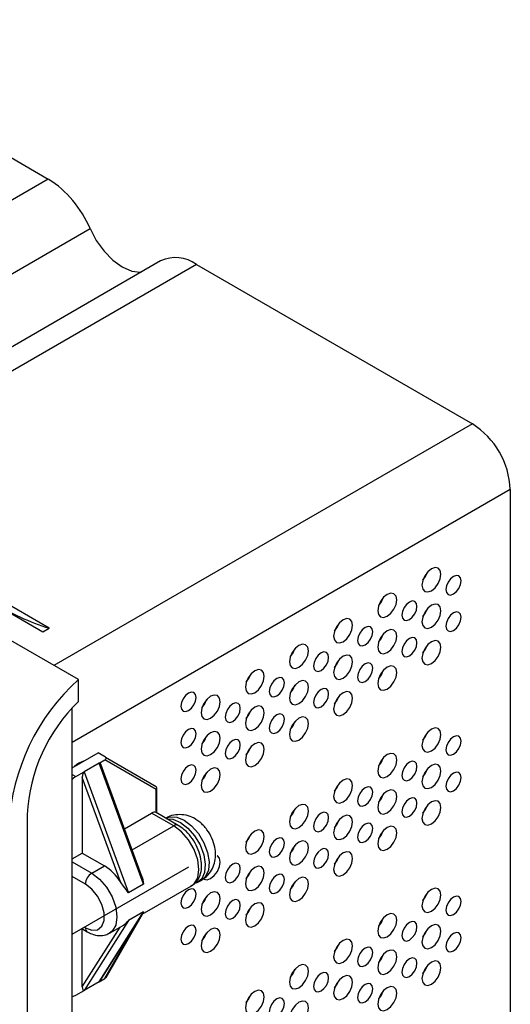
# Model space of a CAD drawing. Header units: millimetres. Extents: x -5 to 540, y -6 to 367.
# Tile 4 of 12: x 102 to 157, y 79 to 189. Entities that reach past the tile are written whole.
import ezdxf

# ---------------------------------------------------------------- set-up
doc = ezdxf.new("R2010")
doc.units = ezdxf.units.MM

msp = doc.modelspace()

# ---------------------------------------------------------------- linework, layer by layer
at = {"color": 7, "linetype": 'Continuous', "lineweight": 25}
for p, q in [((74.4493, 189.1821), (105.3979, 171.3159)), ((108.7793, 115.2068), (9.7844, 172.3553)), ((105.3979, 171.3159), (72.7296, 152.4568)), ((78.7522, 147.6854), (110.0716, 165.7657)), ((34.0735, 161.3834), (104.7842, 120.563)), ((105.4913, 120.9712), (34.7806, 161.7916)), ((117.9898, 162.1338), (86.1486, 143.7523)), ((121.9895, 161.7378), (89.3212, 142.8787)), ((121.9895, 161.7378), (152.9381, 143.8715)), ((152.9381, 143.8715), (106.0316, 116.793)), ((157.1808, 136.523), (108.0722, 108.1732)), ((157.1808, 136.523), (157.1808, 45.0704)), ((147.8711, 123.1171), (147.8569, 123.1253)), ((104.7842, 120.563), (105.4913, 120.9712)), ((108.7793, 112.7571), (108.7793, 115.2068)), ((132.6924, 113.9157), (132.6276, 113.9531)), ((133.021, 114.5424), (133.006, 114.551)), ((108.0722, 3.7489), (108.0722, 112.0225)), ((127.884, 111.4657), (127.96, 111.4218)), ((108.0722, 105.3154), (110.9713, 106.9891)), ((111.8199, 106.4992), (110.9713, 106.9891)), ((111.1128, 105.8461), (111.732, 106.2036)), ((117.4767, 102.8861), (111.732, 106.2036)), ((111.8199, 106.4992), (117.4767, 103.2325)), ((108.4965, 104.3357), (109.4157, 104.8664)), ((109.0821, 105.8984), (109.0192, 105.9347)), ((111.1128, 105.8461), (109.4157, 104.8664)), ((109.4157, 104.8664), (114.3836, 91.2931)), ((116.0807, 92.2728), (111.1128, 105.8461)), ((115.8498, 93.2578), (111.2834, 105.7341)), ((147.8711, 105.1532), (147.8569, 105.1614)), ((108.0722, 104.5807), (108.4965, 104.3357)), ((113.4769, 92.5498), (109.2036, 104.2253)), ((109.2036, 104.2253), (109.2036, 95.762)), ((117.4767, 100.3046), (117.4767, 102.8861)), ((117.5646, 100.2539), (117.5646, 103.0803)), ((103.027, 100.0814), (103.027, 9.3749)), ((113.9338, 98.4927), (116.9818, 100.2522)), ((119.4566, 98.8235), (116.9818, 100.2522)), ((119.9566, 98.873), (117.4807, 100.3023)), ((118.5882, 99.6747), (118.5781, 99.6688)), ((114.7972, 96.1337), (119.4566, 98.8235)), ((133.021, 96.5785), (133.006, 96.5872)), ((108.0722, 95.1089), (109.2036, 95.762)), ((109.2036, 95.762), (111.6785, 94.3333)), ((132.6924, 95.9518), (132.6276, 95.9892)), ((108.0722, 94.7823), (110.2642, 93.5169)), ((108.0722, 86.6759), (121.1637, 94.2335)), ((110.2642, 93.5169), (111.6785, 94.3333)), ((109.5571, 92.2921), (108.0722, 93.1493)), ((122.1636, 92.5014), (122.5878, 92.7463)), ((127.884, 93.5018), (127.96, 93.4579)), ((116.0807, 92.2728), (114.3836, 91.2931)), ((115.9249, 88.8999), (121.4565, 92.0932)), ((111.1128, 81.3499), (116.0807, 89.1874)), ((111.1931, 81.4349), (116.0114, 89.0364)), ((111.8663, 81.8298), (115.9598, 88.92)), ((116.0807, 89.1874), (114.3836, 88.2077)), ((109.1427, 87.2939), (109.7643, 86.935)), ((109.2036, 80.7663), (113.4555, 87.4743)), ((109.2036, 80.7663), (109.2036, 87.2587)), ((114.3836, 88.2077), (109.4157, 80.3702)), ((109.4356, 87.463), (109.5571, 87.3929)), ((111.732, 81.7073), (115.473, 88.1869)), ((112.2641, 86.7865), (113.7075, 87.6198)), ((147.8711, 87.1893), (147.8569, 87.1975)), ((142.4613, 83.5804), (142.53, 83.6201)), ((111.1128, 81.3499), (111.732, 81.7073)), ((111.1128, 81.3499), (109.4157, 80.3702)), ((137.5115, 80.723), (137.5803, 80.7627)), ((108.4965, 79.8395), (109.4157, 80.3702))]:
    msp.add_line(p, q, dxfattribs=at)
at = {"color": 7, "linetype": 'Continuous', "lineweight": 25, "flags": 128}
for points in [[(110.0716, 165.7657), (110.7726, 164.4381), (111.6453, 163.2334), (112.6385, 162.2223), (113.6937, 161.4643), (114.7489, 161.0039), (115.7421, 160.8683), (115.8023, 160.871)], [(149.4026, 127.011), (149.3219, 127.4332), (149.0919, 127.6978), (148.7478, 127.7646), (148.3419, 127.6236), (147.936, 127.296), (147.5919, 126.8319), (147.362, 126.3018), (147.2813, 125.7864), (147.362, 125.3643), (147.5919, 125.0997), (147.936, 125.0328), (148.3419, 125.1739), (148.7478, 125.5015), (149.0919, 125.9656), (149.3219, 126.4957), (149.4026, 127.011)], [(147.3847, 126.3736), (147.6777, 126.782), (147.885, 127.2403)], [(151.6653, 126.276), (151.6008, 126.6136), (151.4168, 126.8253), (151.1415, 126.8788), (150.8168, 126.766), (150.4921, 126.5039), (150.2168, 126.1326), (150.0329, 125.7085), (149.9683, 125.2963), (150.0329, 124.9586), (150.2168, 124.7469), (150.4921, 124.6934), (150.8168, 124.8063), (151.1415, 125.0683), (151.4168, 125.4396), (151.6008, 125.8637), (151.6653, 126.276)], [(144.4529, 124.1536), (144.3721, 124.5757), (144.1422, 124.8404), (143.7981, 124.9072), (143.3922, 124.7661), (142.9863, 124.4386), (142.6422, 123.9744), (142.4123, 123.4443), (142.3315, 122.929), (142.4123, 122.5069), (142.6422, 122.2423), (142.9863, 122.1754), (143.3922, 122.3165), (143.7981, 122.6441), (144.1422, 123.1082), (144.3721, 123.6383), (144.4529, 124.1536)], [(142.4349, 123.5162), (142.728, 123.9246), (142.9352, 124.3828)], [(146.7156, 123.4185), (146.651, 123.7562), (146.4671, 123.9679), (146.1918, 124.0214), (145.8671, 123.9085), (145.5424, 123.6465), (145.2671, 123.2752), (145.0831, 122.8511), (145.0185, 122.4388), (145.0831, 122.1011), (145.2671, 121.8894), (145.5424, 121.836), (145.8671, 121.9488), (146.1918, 122.2109), (146.4671, 122.5822), (146.651, 123.0063), (146.7156, 123.4185)], [(149.4026, 122.9283), (149.3219, 123.3505), (149.0919, 123.6151), (148.7478, 123.6819), (148.3419, 123.5409), (147.936, 123.2133), (147.5919, 122.7491), (147.362, 122.2191), (147.2813, 121.7037), (147.362, 121.2816), (147.5919, 121.017), (147.936, 120.9501), (148.3419, 121.0912), (148.7478, 121.4188), (149.0919, 121.8829), (149.3219, 122.413), (149.4026, 122.9283)], [(147.3847, 122.2909), (147.6777, 122.6993), (147.885, 123.1575)], [(151.6653, 122.1932), (151.6008, 122.5309), (151.4168, 122.7426), (151.1415, 122.7961), (150.8168, 122.6833), (150.4921, 122.4212), (150.2168, 122.0499), (150.0329, 121.6258), (149.9683, 121.2136), (150.0329, 120.8759), (150.2168, 120.6642), (150.4921, 120.6107), (150.8168, 120.7236), (151.1415, 120.9856), (151.4168, 121.3569), (151.6008, 121.781), (151.6653, 122.1932)], [(139.5031, 121.2962), (139.4224, 121.7183), (139.1924, 121.9829), (138.8483, 122.0498), (138.4424, 121.9087), (138.0366, 121.5811), (137.6924, 121.117), (137.4625, 120.5869), (137.3818, 120.0716), (137.4625, 119.6495), (137.6924, 119.3848), (138.0366, 119.318), (138.4424, 119.4591), (138.8483, 119.7866), (139.1924, 120.2508), (139.4224, 120.7809), (139.5031, 121.2962)], [(137.4852, 120.6588), (137.7782, 121.0672), (137.9855, 121.5254)], [(141.7658, 120.5611), (141.7013, 120.8988), (141.5173, 121.1105), (141.242, 121.164), (140.9173, 121.0511), (140.5926, 120.7891), (140.3173, 120.4177), (140.1334, 119.9937), (140.0688, 119.5814), (140.1334, 119.2437), (140.3173, 119.032), (140.5926, 118.9785), (140.9173, 119.0914), (141.242, 119.3534), (141.5173, 119.7248), (141.7013, 120.1488), (141.7658, 120.5611)], [(144.4529, 120.0709), (144.3721, 120.493), (144.1422, 120.7576), (143.7981, 120.8245), (143.3922, 120.6834), (142.9863, 120.3559), (142.6422, 119.8917), (142.4123, 119.3616), (142.3315, 118.8463), (142.4123, 118.4242), (142.6422, 118.1596), (142.9863, 118.0927), (143.3922, 118.2338), (143.7981, 118.5614), (144.1422, 119.0255), (144.3721, 119.5556), (144.4529, 120.0709)], [(142.4349, 119.4335), (142.728, 119.8419), (142.9352, 120.3001)], [(146.7156, 119.3358), (146.651, 119.6735), (146.4671, 119.8852), (146.1918, 119.9387), (145.8671, 119.8258), (145.5424, 119.5638), (145.2671, 119.1925), (145.0831, 118.7684), (145.0185, 118.3561), (145.0831, 118.0184), (145.2671, 117.8067), (145.5424, 117.7533), (145.8671, 117.8661), (146.1918, 118.1282), (146.4671, 118.4995), (146.651, 118.9236), (146.7156, 119.3358)], [(149.4026, 118.8456), (149.3219, 119.2677), (149.0919, 119.5324), (148.7478, 119.5992), (148.3419, 119.4581), (147.936, 119.1306), (147.5919, 118.6664), (147.362, 118.1364), (147.2813, 117.621), (147.362, 117.1989), (147.5919, 116.9343), (147.936, 116.8674), (148.3419, 117.0085), (148.7478, 117.3361), (149.0919, 117.8002), (149.3219, 118.3303), (149.4026, 118.8456)], [(134.5534, 118.4388), (134.4726, 118.8609), (134.2427, 119.1255), (133.8986, 119.1924), (133.4927, 119.0513), (133.0868, 118.7237), (132.7427, 118.2596), (132.5128, 117.7295), (132.432, 117.2142), (132.5128, 116.792), (132.7427, 116.5274), (133.0868, 116.4606), (133.4927, 116.6016), (133.8986, 116.9292), (134.2427, 117.3934), (134.4726, 117.9234), (134.5534, 118.4388)], [(132.5355, 117.8014), (132.8285, 118.2098), (133.0357, 118.668)], [(136.8161, 117.7037), (136.7515, 118.0414), (136.5676, 118.2531), (136.2923, 118.3065), (135.9676, 118.1937), (135.6429, 117.9316), (135.3676, 117.5603), (135.1836, 117.1362), (135.119, 116.724), (135.1836, 116.3863), (135.3676, 116.1746), (135.6429, 116.1211), (135.9676, 116.234), (136.2923, 116.496), (136.5676, 116.8673), (136.7515, 117.2914), (136.8161, 117.7037)], [(147.3847, 118.2082), (147.6777, 118.6166), (147.885, 119.0748)], [(139.5031, 117.2135), (139.4224, 117.6356), (139.1924, 117.9002), (138.8483, 117.9671), (138.4424, 117.826), (138.0366, 117.4984), (137.6924, 117.0343), (137.4625, 116.5042), (137.3818, 115.9889), (137.4625, 115.5668), (137.6924, 115.3021), (138.0366, 115.2353), (138.4424, 115.3764), (138.8483, 115.7039), (139.1924, 116.1681), (139.4224, 116.6982), (139.5031, 117.2135)], [(137.4852, 116.5761), (137.7782, 116.9845), (137.9855, 117.4427)], [(141.7658, 116.4784), (141.7013, 116.8161), (141.5173, 117.0278), (141.242, 117.0813), (140.9173, 116.9684), (140.5926, 116.7064), (140.3173, 116.335), (140.1334, 115.911), (140.0688, 115.4987), (140.1334, 115.161), (140.3173, 114.9493), (140.5926, 114.8958), (140.9173, 115.0087), (141.242, 115.2707), (141.5173, 115.6421), (141.7013, 116.0661), (141.7658, 116.4784)], [(129.6036, 115.5813), (129.5229, 116.0034), (129.293, 116.2681), (128.9488, 116.3349), (128.543, 116.1938), (128.1371, 115.8663), (127.793, 115.4021), (127.563, 114.872), (127.4823, 114.3567), (127.563, 113.9346), (127.793, 113.67), (128.1371, 113.6031), (128.543, 113.7442), (128.9488, 114.0718), (129.293, 114.5359), (129.5229, 115.066), (129.6036, 115.5813)], [(144.4529, 115.9882), (144.3721, 116.4103), (144.1422, 116.6749), (143.7981, 116.7418), (143.3922, 116.6007), (142.9863, 116.2732), (142.6422, 115.809), (142.4123, 115.2789), (142.3315, 114.7636), (142.4123, 114.3415), (142.6422, 114.0769), (142.9863, 114.01), (143.3922, 114.1511), (143.7981, 114.4786), (144.1422, 114.9428), (144.3721, 115.4729), (144.4529, 115.9882)], [(142.4349, 115.3508), (142.728, 115.7592), (142.9352, 116.2174)], [(127.5857, 114.9439), (127.8787, 115.3523), (128.086, 115.8105)], [(131.8664, 114.8462), (131.8018, 115.1839), (131.6178, 115.3956), (131.3425, 115.4491), (131.0178, 115.3362), (130.6931, 115.0742), (130.4178, 114.7029), (130.2339, 114.2788), (130.1693, 113.8665), (130.2339, 113.5289), (130.4178, 113.3172), (130.6931, 113.2637), (131.0178, 113.3765), (131.3425, 113.6386), (131.6178, 114.0099), (131.8018, 114.434), (131.8664, 114.8462)], [(134.5534, 114.3561), (134.4726, 114.7782), (134.2427, 115.0428), (133.8986, 115.1097), (133.4927, 114.9686), (133.0868, 114.641), (132.7427, 114.1769), (132.5128, 113.6468), (132.432, 113.1314), (132.5128, 112.7093), (132.7427, 112.4447), (133.0868, 112.3779), (133.4927, 112.5189), (133.8986, 112.8465), (134.2427, 113.3106), (134.4726, 113.8407), (134.5534, 114.3561)], [(121.9669, 113.2141), (121.9023, 113.5518), (121.7183, 113.7635), (121.443, 113.817), (121.1183, 113.7041), (120.7936, 113.442), (120.5183, 113.0707), (120.3344, 112.6467), (120.2698, 112.2344), (120.3344, 111.8967), (120.5183, 111.685), (120.7936, 111.6315), (121.1183, 111.7444), (121.443, 112.0064), (121.7183, 112.3778), (121.9023, 112.8018), (121.9669, 113.2141)], [(132.5355, 113.7187), (132.8285, 114.1271), (133.0357, 114.5853)], [(136.8161, 113.621), (136.7515, 113.9586), (136.5676, 114.1703), (136.2923, 114.2238), (135.9676, 114.111), (135.6429, 113.8489), (135.3676, 113.4776), (135.1836, 113.0535), (135.119, 112.6413), (135.1836, 112.3036), (135.3676, 112.0919), (135.6429, 112.0384), (135.9676, 112.1513), (136.2923, 112.4133), (136.5676, 112.7846), (136.7515, 113.2087), (136.8161, 113.621)], [(139.5031, 113.1308), (139.4224, 113.5529), (139.1924, 113.8175), (138.8483, 113.8844), (138.4424, 113.7433), (138.0366, 113.4157), (137.6924, 112.9516), (137.4625, 112.4215), (137.3818, 111.9062), (137.4625, 111.4841), (137.6924, 111.2194), (138.0366, 111.1526), (138.4424, 111.2937), (138.8483, 111.6212), (139.1924, 112.0854), (139.4224, 112.6155), (139.5031, 113.1308)], [(124.6539, 112.7239), (124.5731, 113.146), (124.3432, 113.4106), (123.9991, 113.4775), (123.5932, 113.3364), (123.1873, 113.0089), (122.8432, 112.5447), (122.6133, 112.0146), (122.5325, 111.4993), (122.6133, 111.0772), (122.8432, 110.8126), (123.1873, 110.7457), (123.5932, 110.8868), (123.9991, 111.2143), (124.3432, 111.6785), (124.5731, 112.2086), (124.6539, 112.7239)], [(122.636, 112.0865), (122.929, 112.4949), (123.1362, 112.9531)], [(126.9166, 111.9888), (126.852, 112.3265), (126.6681, 112.5382), (126.3928, 112.5917), (126.0681, 112.4788), (125.7434, 112.2168), (125.4681, 111.8454), (125.2841, 111.4214), (125.2196, 111.0091), (125.2841, 110.6714), (125.4681, 110.4597), (125.7434, 110.4062), (126.0681, 110.5191), (126.3928, 110.7812), (126.6681, 111.1525), (126.852, 111.5765), (126.9166, 111.9888)], [(137.4852, 112.4934), (137.7782, 112.9018), (137.9855, 113.36)], [(129.6036, 111.4986), (129.5229, 111.9207), (129.293, 112.1854), (128.9488, 112.2522), (128.543, 112.1111), (128.1371, 111.7836), (127.793, 111.3194), (127.563, 110.7893), (127.4823, 110.274), (127.563, 109.8519), (127.793, 109.5873), (128.1371, 109.5204), (128.543, 109.6615), (128.9488, 109.9891), (129.293, 110.4532), (129.5229, 110.9833), (129.6036, 111.4986)], [(127.5857, 110.8612), (127.8787, 111.2696), (128.086, 111.7278)], [(131.8664, 110.7635), (131.8018, 111.1012), (131.6178, 111.3129), (131.3425, 111.3664), (131.0178, 111.2535), (130.6931, 110.9915), (130.4178, 110.6202), (130.2339, 110.1961), (130.1693, 109.7838), (130.2339, 109.4462), (130.4178, 109.2345), (130.6931, 109.181), (131.0178, 109.2938), (131.3425, 109.5559), (131.6178, 109.9272), (131.8018, 110.3513), (131.8664, 110.7635)], [(134.5534, 110.2734), (134.4726, 110.6955), (134.2427, 110.9601), (133.8986, 111.0269), (133.4927, 110.8859), (133.0868, 110.5583), (132.7427, 110.0942), (132.5128, 109.5641), (132.432, 109.0487), (132.5128, 108.6266), (132.7427, 108.362), (133.0868, 108.2952), (133.4927, 108.4362), (133.8986, 108.7638), (134.2427, 109.2279), (134.4726, 109.758), (134.5534, 110.2734)], [(132.5355, 109.6359), (132.8285, 110.0444), (133.0357, 110.5026)], [(121.9669, 109.1314), (121.9023, 109.4691), (121.7183, 109.6808), (121.443, 109.7343), (121.1183, 109.6214), (120.7936, 109.3593), (120.5183, 108.988), (120.3344, 108.5639), (120.2698, 108.1517), (120.3344, 107.814), (120.5183, 107.6023), (120.7936, 107.5488), (121.1183, 107.6617), (121.443, 107.9237), (121.7183, 108.2951), (121.9023, 108.7191), (121.9669, 109.1314)], [(124.6539, 108.6412), (124.5731, 109.0633), (124.3432, 109.3279), (123.9991, 109.3948), (123.5932, 109.2537), (123.1873, 108.9262), (122.8432, 108.462), (122.6133, 107.9319), (122.5325, 107.4166), (122.6133, 106.9945), (122.8432, 106.7299), (123.1873, 106.663), (123.5932, 106.8041), (123.9991, 107.1316), (124.3432, 107.5958), (124.5731, 108.1259), (124.6539, 108.6412)], [(149.4026, 109.0472), (149.3219, 109.4693), (149.0919, 109.7339), (148.7478, 109.8007), (148.3419, 109.6597), (147.936, 109.3321), (147.5919, 108.868), (147.362, 108.3379), (147.2813, 107.8225), (147.362, 107.4004), (147.5919, 107.1358), (147.936, 107.0689), (148.3419, 107.21), (148.7478, 107.5376), (149.0919, 108.0017), (149.3219, 108.5318), (149.4026, 109.0472)], [(147.3847, 108.4097), (147.6777, 108.8181), (147.885, 109.2764)], [(122.636, 108.0038), (122.929, 108.4122), (123.1362, 108.8704)], [(126.9166, 107.9061), (126.852, 108.2438), (126.6681, 108.4555), (126.3928, 108.509), (126.0681, 108.3961), (125.7434, 108.1341), (125.4681, 107.7627), (125.2841, 107.3387), (125.2196, 106.9264), (125.2841, 106.5887), (125.4681, 106.377), (125.7434, 106.3235), (126.0681, 106.4364), (126.3928, 106.6985), (126.6681, 107.0698), (126.852, 107.4938), (126.9166, 107.9061)], [(129.6036, 107.4159), (129.5229, 107.838), (129.293, 108.1027), (128.9488, 108.1695), (128.543, 108.0284), (128.1371, 107.7009), (127.793, 107.2367), (127.563, 106.7066), (127.4823, 106.1913), (127.563, 105.7692), (127.793, 105.5046), (128.1371, 105.4377), (128.543, 105.5788), (128.9488, 105.9064), (129.293, 106.3705), (129.5229, 106.9006), (129.6036, 107.4159)], [(151.6653, 108.3121), (151.6008, 108.6497), (151.4168, 108.8614), (151.1415, 108.9149), (150.8168, 108.8021), (150.4921, 108.54), (150.2168, 108.1687), (150.0329, 107.7446), (149.9683, 107.3324), (150.0329, 106.9947), (150.2168, 106.783), (150.4921, 106.7295), (150.8168, 106.8424), (151.1415, 107.1044), (151.4168, 107.4757), (151.6008, 107.8998), (151.6653, 108.3121)], [(127.5857, 106.7785), (127.8787, 107.1869), (128.086, 107.6451)], [(144.4529, 106.1897), (144.3721, 106.6118), (144.1422, 106.8765), (143.7981, 106.9433), (143.3922, 106.8022), (142.9863, 106.4747), (142.6422, 106.0105), (142.4123, 105.4804), (142.3315, 104.9651), (142.4123, 104.543), (142.6422, 104.2784), (142.9863, 104.2115), (143.3922, 104.3526), (143.7981, 104.6802), (144.1422, 105.1443), (144.3721, 105.6744), (144.4529, 106.1897)], [(142.4349, 105.5523), (142.728, 105.9607), (142.9352, 106.4189)], [(146.7156, 105.4546), (146.651, 105.7923), (146.4671, 106.004), (146.1918, 106.0575), (145.8671, 105.9446), (145.5424, 105.6826), (145.2671, 105.3113), (145.0831, 104.8872), (145.0185, 104.4749), (145.0831, 104.1372), (145.2671, 103.9255), (145.5424, 103.8721), (145.8671, 103.9849), (146.1918, 104.247), (146.4671, 104.6183), (146.651, 105.0424), (146.7156, 105.4546)], [(121.9669, 105.0487), (121.9023, 105.3864), (121.7183, 105.5981), (121.443, 105.6515), (121.1183, 105.5387), (120.7936, 105.2766), (120.5183, 104.9053), (120.3344, 104.4812), (120.2698, 104.069), (120.3344, 103.7313), (120.5183, 103.5196), (120.7936, 103.4661), (121.1183, 103.579), (121.443, 103.841), (121.7183, 104.2123), (121.9023, 104.6364), (121.9669, 105.0487)], [(124.6539, 104.5585), (124.5731, 104.9806), (124.3432, 105.2452), (123.9991, 105.3121), (123.5932, 105.171), (123.1873, 104.8435), (122.8432, 104.3793), (122.6133, 103.8492), (122.5325, 103.3339), (122.6133, 102.9118), (122.8432, 102.6472), (123.1873, 102.5803), (123.5932, 102.7214), (123.9991, 103.0489), (124.3432, 103.5131), (124.5731, 104.0432), (124.6539, 104.5585)], [(149.4026, 104.9644), (149.3219, 105.3866), (149.0919, 105.6512), (148.7478, 105.718), (148.3419, 105.577), (147.936, 105.2494), (147.5919, 104.7852), (147.362, 104.2552), (147.2813, 103.7398), (147.362, 103.3177), (147.5919, 103.0531), (147.936, 102.9862), (148.3419, 103.1273), (148.7478, 103.4549), (149.0919, 103.919), (149.3219, 104.4491), (149.4026, 104.9644)], [(147.3847, 104.327), (147.6777, 104.7354), (147.885, 105.1937)], [(108.4965, 104.3357), (108.2206, 104.1451), (108.0722, 104.0156)], [(122.636, 103.9211), (122.929, 104.3295), (123.1362, 104.7877)], [(139.5031, 103.3323), (139.4224, 103.7544), (139.1924, 104.019), (138.8483, 104.0859), (138.4424, 103.9448), (138.0366, 103.6172), (137.6924, 103.1531), (137.4625, 102.623), (137.3818, 102.1077), (137.4625, 101.6856), (137.6924, 101.421), (138.0366, 101.3541), (138.4424, 101.4952), (138.8483, 101.8227), (139.1924, 102.2869), (139.4224, 102.817), (139.5031, 103.3323)], [(151.6653, 104.2293), (151.6008, 104.567), (151.4168, 104.7787), (151.1415, 104.8322), (150.8168, 104.7194), (150.4921, 104.4573), (150.2168, 104.086), (150.0329, 103.6619), (149.9683, 103.2497), (150.0329, 102.912), (150.2168, 102.7003), (150.4921, 102.6468), (150.8168, 102.7597), (151.1415, 103.0217), (151.4168, 103.393), (151.6008, 103.8171), (151.6653, 104.2293)], [(137.4852, 102.6949), (137.7782, 103.1033), (137.9855, 103.5615)], [(141.7658, 102.5972), (141.7013, 102.9349), (141.5173, 103.1466), (141.242, 103.2001), (140.9173, 103.0872), (140.5926, 102.8252), (140.3173, 102.4538), (140.1334, 102.0298), (140.0688, 101.6175), (140.1334, 101.2798), (140.3173, 101.0681), (140.5926, 101.0146), (140.9173, 101.1275), (141.242, 101.3895), (141.5173, 101.7609), (141.7013, 102.1849), (141.7658, 102.5972)], [(144.4529, 102.107), (144.3721, 102.5291), (144.1422, 102.7938), (143.7981, 102.8606), (143.3922, 102.7195), (142.9863, 102.392), (142.6422, 101.9278), (142.4123, 101.3977), (142.3315, 100.8824), (142.4123, 100.4603), (142.6422, 100.1957), (142.9863, 100.1288), (143.3922, 100.2699), (143.7981, 100.5975), (144.1422, 101.0616), (144.3721, 101.5917), (144.4529, 102.107)], [(142.4349, 101.4696), (142.728, 101.878), (142.9352, 102.3362)], [(146.7156, 101.3719), (146.651, 101.7096), (146.4671, 101.9213), (146.1918, 101.9748), (145.8671, 101.8619), (145.5424, 101.5999), (145.2671, 101.2286), (145.0831, 100.8045), (145.0185, 100.3922), (145.0831, 100.0545), (145.2671, 99.8428), (145.5424, 99.7894), (145.8671, 99.9022), (146.1918, 100.1643), (146.4671, 100.5356), (146.651, 100.9597), (146.7156, 101.3719)], [(149.4026, 100.8817), (149.3219, 101.3038), (149.0919, 101.5685), (148.7478, 101.6353), (148.3419, 101.4942), (147.936, 101.1667), (147.5919, 100.7025), (147.362, 100.1725), (147.2813, 99.6571), (147.362, 99.235), (147.5919, 98.9704), (147.936, 98.9035), (148.3419, 99.0446), (148.7478, 99.3722), (149.0919, 99.8363), (149.3219, 100.3664), (149.4026, 100.8817)], [(134.5534, 100.4749), (134.4726, 100.897), (134.2427, 101.1616), (133.8986, 101.2285), (133.4927, 101.0874), (133.0868, 100.7598), (132.7427, 100.2957), (132.5128, 99.7656), (132.432, 99.2503), (132.5128, 98.8281), (132.7427, 98.5635), (133.0868, 98.4967), (133.4927, 98.6377), (133.8986, 98.9653), (134.2427, 99.4295), (134.4726, 99.9595), (134.5534, 100.4749)], [(132.5355, 99.8375), (132.8285, 100.2459), (133.0357, 100.7041)], [(147.3847, 100.2443), (147.6777, 100.6527), (147.885, 101.1109)], [(118.5882, 99.6747), (119.0298, 99.8358), (119.7948, 99.8035), (120.6303, 99.4519), (121.462, 98.8122), (122.2161, 97.9414), (122.8255, 96.9168), (123.2361, 95.8295), (123.4114, 94.7759), (123.3358, 93.8499), (123.0161, 93.1336), (122.5878, 92.7463)], [(118.6902, 99.6041), (119.3705, 99.5586), (120.206, 99.2069), (121.0378, 98.5673), (121.7918, 97.6965), (122.4012, 96.6719), (122.8118, 95.5845), (122.9871, 94.531), (122.9115, 93.605), (122.5918, 92.8887), (122.0563, 92.4458), (121.9182, 92.3909)], [(136.8161, 99.7398), (136.7515, 100.0775), (136.5676, 100.2892), (136.2923, 100.3426), (135.9676, 100.2298), (135.6429, 99.9677), (135.3676, 99.5964), (135.1836, 99.1723), (135.119, 98.7601), (135.1836, 98.4224), (135.3676, 98.2107), (135.6429, 98.1572), (135.9676, 98.2701), (136.2923, 98.5321), (136.5676, 98.9034), (136.7515, 99.3275), (136.8161, 99.7398)], [(139.5031, 99.2496), (139.4224, 99.6717), (139.1924, 99.9363), (138.8483, 100.0032), (138.4424, 99.8621), (138.0366, 99.5345), (137.6924, 99.0704), (137.4625, 98.5403), (137.3818, 98.025), (137.4625, 97.6029), (137.6924, 97.3382), (138.0366, 97.2714), (138.4424, 97.4125), (138.8483, 97.74), (139.1924, 98.2042), (139.4224, 98.7343), (139.5031, 99.2496)], [(137.4852, 98.6122), (137.7782, 99.0206), (137.9855, 99.4788)], [(121.4565, 92.0932), (121.7449, 92.3166), (122.1466, 92.9952), (122.2851, 93.9245), (122.1466, 95.0138), (121.7449, 96.1562), (121.1191, 97.24), (120.3307, 98.1591), (119.4566, 98.8235)], [(129.6036, 97.6174), (129.5229, 98.0395), (129.293, 98.3042), (128.9488, 98.371), (128.543, 98.2299), (128.1371, 97.9024), (127.793, 97.4382), (127.563, 96.9082), (127.4823, 96.3928), (127.563, 95.9707), (127.793, 95.7061), (128.1371, 95.6392), (128.543, 95.7803), (128.9488, 96.1079), (129.293, 96.572), (129.5229, 97.1021), (129.6036, 97.6174)], [(141.7658, 98.5145), (141.7013, 98.8522), (141.5173, 99.0639), (141.242, 99.1174), (140.9173, 99.0045), (140.5926, 98.7425), (140.3173, 98.3711), (140.1334, 97.9471), (140.0688, 97.5348), (140.1334, 97.1971), (140.3173, 96.9854), (140.5926, 96.9319), (140.9173, 97.0448), (141.242, 97.3068), (141.5173, 97.6782), (141.7013, 98.1022), (141.7658, 98.5145)], [(144.4529, 98.0243), (144.3721, 98.4464), (144.1422, 98.711), (143.7981, 98.7779), (143.3922, 98.6368), (142.9863, 98.3093), (142.6422, 97.8451), (142.4123, 97.315), (142.3315, 96.7997), (142.4123, 96.3776), (142.6422, 96.113), (142.9863, 96.0461), (143.3922, 96.1872), (143.7981, 96.5148), (144.1422, 96.9789), (144.3721, 97.509), (144.4529, 98.0243)], [(142.4349, 97.3869), (142.728, 97.7953), (142.9352, 98.2535)], [(127.5857, 96.98), (127.8787, 97.3884), (128.086, 97.8466)], [(131.8664, 96.8823), (131.8018, 97.22), (131.6178, 97.4317), (131.3425, 97.4852), (131.0178, 97.3723), (130.6931, 97.1103), (130.4178, 96.739), (130.2339, 96.3149), (130.1693, 95.9026), (130.2339, 95.565), (130.4178, 95.3533), (130.6931, 95.2998), (131.0178, 95.4126), (131.3425, 95.6747), (131.6178, 96.046), (131.8018, 96.4701), (131.8664, 96.8823)], [(134.5534, 96.3922), (134.4726, 96.8143), (134.2427, 97.0789), (133.8986, 97.1458), (133.4927, 97.0047), (133.0868, 96.6771), (132.7427, 96.213), (132.5128, 95.6829), (132.432, 95.1676), (132.5128, 94.7454), (132.7427, 94.4808), (133.0868, 94.414), (133.4927, 94.555), (133.8986, 94.8826), (134.2427, 95.3467), (134.4726, 95.8768), (134.5534, 96.3922)], [(132.5355, 95.7548), (132.8285, 96.1632), (133.0357, 96.6214)], [(136.8161, 95.6571), (136.7515, 95.9947), (136.5676, 96.2064), (136.2923, 96.2599), (135.9676, 96.1471), (135.6429, 95.885), (135.3676, 95.5137), (135.1836, 95.0896), (135.119, 94.6774), (135.1836, 94.3397), (135.3676, 94.128), (135.6429, 94.0745), (135.9676, 94.1874), (136.2923, 94.4494), (136.5676, 94.8207), (136.7515, 95.2448), (136.8161, 95.6571)], [(124.6539, 94.76), (124.5731, 95.1821), (124.3432, 95.4467), (124.3431, 95.4468)], [(139.5031, 95.1669), (139.4224, 95.589), (139.1924, 95.8536), (138.8483, 95.9205), (138.4424, 95.7794), (138.0366, 95.4518), (137.6924, 94.9877), (137.4625, 94.4576), (137.3818, 93.9423), (137.4625, 93.5202), (137.6924, 93.2555), (138.0366, 93.1887), (138.4424, 93.3298), (138.8483, 93.6573), (139.1924, 94.1215), (139.4224, 94.6516), (139.5031, 95.1669)], [(137.4852, 94.5295), (137.7782, 94.9379), (137.9855, 95.3961)], [(122.8433, 92.8486), (123.1873, 92.7818), (123.5932, 92.9229), (123.9991, 93.2504), (124.3432, 93.7146), (124.5731, 94.2447), (124.6539, 94.76)], [(126.9166, 94.0249), (126.852, 94.3626), (126.6681, 94.5743), (126.3928, 94.6278), (126.0681, 94.5149), (125.7434, 94.2529), (125.4681, 93.8816), (125.2841, 93.4575), (125.2196, 93.0452), (125.2841, 92.7075), (125.4681, 92.4958), (125.7434, 92.4423), (126.0681, 92.5552), (126.3928, 92.8173), (126.6681, 93.1886), (126.852, 93.6127), (126.9166, 94.0249)], [(129.6036, 93.5347), (129.5229, 93.9568), (129.293, 94.2215), (128.9488, 94.2883), (128.543, 94.1472), (128.1371, 93.8197), (127.793, 93.3555), (127.563, 92.8254), (127.4823, 92.3101), (127.563, 91.888), (127.793, 91.6234), (128.1371, 91.5565), (128.543, 91.6976), (128.9488, 92.0252), (129.293, 92.4893), (129.5229, 93.0194), (129.6036, 93.5347)], [(110.2642, 93.5169), (111.1383, 92.8524), (111.9268, 91.9333), (112.5525, 90.8495), (112.9542, 89.7071), (113.0927, 88.6179), (112.9542, 87.6885), (112.5525, 87.0099), (112.2717, 86.7909)], [(127.5857, 92.8973), (127.8787, 93.3057), (128.086, 93.7639)], [(131.8664, 92.7996), (131.8018, 93.1373), (131.6178, 93.349), (131.3425, 93.4025), (131.0178, 93.2896), (130.6931, 93.0276), (130.4178, 92.6563), (130.2339, 92.2322), (130.1693, 91.8199), (130.2339, 91.4823), (130.4178, 91.2706), (130.6931, 91.2171), (131.0178, 91.3299), (131.3425, 91.592), (131.6178, 91.9633), (131.8018, 92.3874), (131.8664, 92.7996)], [(134.5534, 92.3095), (134.4726, 92.7316), (134.2427, 92.9962), (133.8986, 93.063), (133.4927, 92.922), (133.0868, 92.5944), (132.7427, 92.1303), (132.5128, 91.6002), (132.432, 91.0848), (132.5128, 90.6627), (132.7427, 90.3981), (133.0868, 90.3313), (133.4927, 90.4723), (133.8986, 90.7999), (134.2427, 91.264), (134.4726, 91.7941), (134.5534, 92.3095)], [(109.5571, 87.3929), (110.2827, 87.1218), (110.9207, 87.1788), (111.3943, 87.5571), (111.6462, 88.2111), (111.6462, 89.0619), (111.3943, 90.0068), (110.9207, 90.9319), (110.2827, 91.7255), (109.5571, 92.2921)], [(121.9669, 91.1675), (121.9023, 91.5052), (121.7183, 91.7169), (121.443, 91.7704), (121.1183, 91.6575), (120.7936, 91.3954), (120.5183, 91.0241), (120.3344, 90.6001), (120.2698, 90.1878), (120.3344, 89.8501), (120.5183, 89.6384), (120.7936, 89.5849), (121.1183, 89.6978), (121.443, 89.9598), (121.7183, 90.3312), (121.9023, 90.7552), (121.9669, 91.1675)], [(132.5355, 91.6721), (132.8285, 92.0805), (133.0357, 92.5387)], [(149.4026, 91.0833), (149.3219, 91.5054), (149.0919, 91.77), (148.7478, 91.8368), (148.3419, 91.6958), (147.936, 91.3682), (147.5919, 90.9041), (147.362, 90.374), (147.2813, 89.8586), (147.362, 89.4365), (147.5919, 89.1719), (147.936, 89.1051), (148.3419, 89.2461), (148.7478, 89.5737), (149.0919, 90.0378), (149.3219, 90.5679), (149.4026, 91.0833)], [(124.6539, 90.6773), (124.5731, 91.0994), (124.3432, 91.364), (123.9991, 91.4309), (123.5932, 91.2898), (123.1873, 90.9623), (122.8432, 90.4981), (122.6133, 89.968), (122.5325, 89.4527), (122.6133, 89.0306), (122.8432, 88.766), (123.1873, 88.6991), (123.5932, 88.8402), (123.9991, 89.1677), (124.3432, 89.6319), (124.5731, 90.162), (124.6539, 90.6773)], [(122.636, 90.0399), (122.929, 90.4483), (123.1362, 90.9065)], [(126.9166, 89.9422), (126.852, 90.2799), (126.6681, 90.4916), (126.3928, 90.5451), (126.0681, 90.4322), (125.7434, 90.1702), (125.4681, 89.7988), (125.2841, 89.3748), (125.2196, 88.9625), (125.2841, 88.6248), (125.4681, 88.4131), (125.7434, 88.3596), (126.0681, 88.4725), (126.3928, 88.7346), (126.6681, 89.1059), (126.852, 89.5299), (126.9166, 89.9422)], [(147.3847, 90.4458), (147.6777, 90.8542), (147.885, 91.3125)], [(151.6653, 90.3482), (151.6008, 90.6858), (151.4168, 90.8975), (151.1415, 90.951), (150.8168, 90.8382), (150.4921, 90.5761), (150.2168, 90.2048), (150.0329, 89.7807), (149.9683, 89.3685), (150.0329, 89.0308), (150.2168, 88.8191), (150.4921, 88.7656), (150.8168, 88.8785), (151.1415, 89.1405), (151.4168, 89.5118), (151.6008, 89.9359), (151.6653, 90.3482)], [(129.6036, 89.452), (129.5229, 89.8741), (129.293, 90.1388), (128.9488, 90.2056), (128.543, 90.0645), (128.1371, 89.737), (127.793, 89.2728), (127.563, 88.7427), (127.4823, 88.2274), (127.563, 87.8053), (127.793, 87.5407), (128.1371, 87.4738), (128.543, 87.6149), (128.9488, 87.9425), (129.293, 88.4066), (129.5229, 88.9367), (129.6036, 89.452)], [(127.5857, 88.8146), (127.8787, 89.223), (128.086, 89.6812)], [(144.4529, 88.2258), (144.3721, 88.6479), (144.1422, 88.9126), (143.7981, 88.9794), (143.3922, 88.8383), (142.9863, 88.5108), (142.6422, 88.0466), (142.4123, 87.5165), (142.3315, 87.0012), (142.4123, 86.5791), (142.6422, 86.3145), (142.9863, 86.2476), (143.3922, 86.3887), (143.7981, 86.7163), (144.1422, 87.1804), (144.3721, 87.7105), (144.4529, 88.2258)], [(142.4349, 87.5884), (142.728, 87.9968), (142.9352, 88.455)], [(121.9669, 87.0848), (121.9023, 87.4225), (121.7183, 87.6342), (121.443, 87.6877), (121.1183, 87.5748), (120.7936, 87.3127), (120.5183, 86.9414), (120.3344, 86.5173), (120.2698, 86.1051), (120.3344, 85.7674), (120.5183, 85.5557), (120.7936, 85.5022), (121.1183, 85.6151), (121.443, 85.8771), (121.7183, 86.2484), (121.9023, 86.6725), (121.9669, 87.0848)], [(124.6539, 86.5946), (124.5731, 87.0167), (124.3432, 87.2813), (123.9991, 87.3482), (123.5932, 87.2071), (123.1873, 86.8796), (122.8432, 86.4154), (122.6133, 85.8853), (122.5325, 85.37), (122.6133, 84.9479), (122.8432, 84.6833), (123.1873, 84.6164), (123.5932, 84.7575), (123.9991, 85.085), (124.3432, 85.5492), (124.5731, 86.0793), (124.6539, 86.5946)], [(146.7156, 87.4907), (146.651, 87.8284), (146.4671, 88.0401), (146.1918, 88.0936), (145.8671, 87.9807), (145.5424, 87.7187), (145.2671, 87.3474), (145.0831, 86.9233), (145.0185, 86.511), (145.0831, 86.1734), (145.2671, 85.9617), (145.5424, 85.9082), (145.8671, 86.021), (146.1918, 86.2831), (146.4671, 86.6544), (146.651, 87.0785), (146.7156, 87.4907)], [(149.4026, 87.0005), (149.3219, 87.4227), (149.0919, 87.6873), (148.7478, 87.7541), (148.3419, 87.6131), (147.936, 87.2855), (147.5919, 86.8214), (147.362, 86.2913), (147.2813, 85.7759), (147.362, 85.3538), (147.5919, 85.0892), (147.936, 85.0223), (148.3419, 85.1634), (148.7478, 85.491), (149.0919, 85.9551), (149.3219, 86.4852), (149.4026, 87.0005)], [(147.3847, 86.3631), (147.6777, 86.7715), (147.885, 87.2298)], [(122.636, 85.9572), (122.929, 86.3656), (123.1362, 86.8238)], [(139.5031, 85.3684), (139.4224, 85.7905), (139.1924, 86.0551), (138.8483, 86.122), (138.4424, 85.9809), (138.0366, 85.6533), (137.6924, 85.1892), (137.4625, 84.6591), (137.3818, 84.1438), (137.4625, 83.7217), (137.6924, 83.4571), (138.0366, 83.3902), (138.4424, 83.5313), (138.8483, 83.8588), (139.1924, 84.323), (139.4224, 84.8531), (139.5031, 85.3684)], [(151.6653, 86.2655), (151.6008, 86.6031), (151.4168, 86.8148), (151.1415, 86.8683), (150.8168, 86.7555), (150.4921, 86.4934), (150.2168, 86.1221), (150.0329, 85.698), (149.9683, 85.2858), (150.0329, 84.9481), (150.2168, 84.7364), (150.4921, 84.6829), (150.8168, 84.7958), (151.1415, 85.0578), (151.4168, 85.4291), (151.6008, 85.8532), (151.6653, 86.2655)], [(137.4852, 84.731), (137.7782, 85.1394), (137.9855, 85.5976)], [(141.7658, 84.6333), (141.7013, 84.971), (141.5173, 85.1827), (141.242, 85.2362), (140.9173, 85.1233), (140.5926, 84.8613), (140.3173, 84.4899), (140.1334, 84.0659), (140.0688, 83.6536), (140.1334, 83.3159), (140.3173, 83.1042), (140.5926, 83.0507), (140.9173, 83.1636), (141.242, 83.4256), (141.5173, 83.797), (141.7013, 84.221), (141.7658, 84.6333)], [(144.4529, 84.1431), (144.3721, 84.5652), (144.1422, 84.8299), (143.7981, 84.8967), (143.3922, 84.7556), (142.9863, 84.4281), (142.6422, 83.9639), (142.4123, 83.4338), (142.3315, 82.9185), (142.4123, 82.4964), (142.6422, 82.2318), (142.9863, 82.1649), (143.3922, 82.306), (143.7981, 82.6336), (144.1422, 83.0977), (144.3721, 83.6278), (144.4529, 84.1431)], [(142.4349, 83.5057), (142.728, 83.9141), (142.9352, 84.3723)], [(146.7156, 83.408), (146.651, 83.7457), (146.4671, 83.9574), (146.1918, 84.0109), (145.8671, 83.898), (145.5424, 83.636), (145.2671, 83.2647), (145.0831, 82.8406), (145.0185, 82.4283), (145.0831, 82.0906), (145.2671, 81.8789), (145.5424, 81.8255), (145.8671, 81.9383), (146.1918, 82.2004), (146.4671, 82.5717), (146.651, 82.9958), (146.7156, 83.408)], [(134.5534, 82.511), (134.4726, 82.9331), (134.2427, 83.1977), (133.8986, 83.2646), (133.4927, 83.1235), (133.0868, 82.7959), (132.7427, 82.3318), (132.5128, 81.8017), (132.432, 81.2864), (132.5128, 80.8643), (132.7427, 80.5996), (133.0868, 80.5328), (133.4927, 80.6739), (133.8986, 81.0014), (134.2427, 81.4656), (134.4726, 81.9956), (134.5534, 82.511)], [(149.4026, 82.9178), (149.3219, 83.34), (149.0919, 83.6046), (148.7478, 83.6714), (148.3419, 83.5304), (147.936, 83.2028), (147.5919, 82.7386), (147.362, 82.2086), (147.2813, 81.6932), (147.362, 81.2711), (147.5919, 81.0065), (147.936, 80.9396), (148.3419, 81.0807), (148.7478, 81.4083), (149.0919, 81.8724), (149.3219, 82.4025), (149.4026, 82.9178)], [(147.3847, 82.2804), (147.6777, 82.6888), (147.885, 83.147)], [(132.5355, 81.8736), (132.8285, 82.282), (133.0357, 82.7402)], [(136.8161, 81.7759), (136.7515, 82.1136), (136.5676, 82.3253), (136.2923, 82.3787), (135.9676, 82.2659), (135.6429, 82.0038), (135.3676, 81.6325), (135.1836, 81.2084), (135.119, 80.7962), (135.1836, 80.4585), (135.3676, 80.2468), (135.6429, 80.1933), (135.9676, 80.3062), (136.2923, 80.5682), (136.5676, 80.9395), (136.7515, 81.3636), (136.8161, 81.7759)], [(139.5031, 81.2857), (139.4224, 81.7078), (139.1924, 81.9724), (138.8483, 82.0393), (138.4424, 81.8982), (138.0366, 81.5706), (137.6924, 81.1065), (137.4625, 80.5764), (137.3818, 80.0611), (137.4625, 79.639), (137.6924, 79.3743), (138.0366, 79.3075), (138.4424, 79.4486), (138.8483, 79.7761), (139.1924, 80.2403), (139.4224, 80.7704), (139.5031, 81.2857)], [(137.4852, 80.6483), (137.7782, 81.0567), (137.9855, 81.5149)], [(141.7658, 80.5506), (141.7013, 80.8883), (141.5173, 81.1), (141.242, 81.1535), (140.9173, 81.0406), (140.5926, 80.7786), (140.3173, 80.4072), (140.1334, 79.9832), (140.0688, 79.5709), (140.1334, 79.2332), (140.3173, 79.0215), (140.5926, 78.968), (140.9173, 79.0809), (141.242, 79.3429), (141.5173, 79.7143), (141.7013, 80.1383), (141.7658, 80.5506)], [(144.4529, 80.0604), (144.3721, 80.4825), (144.1422, 80.7471), (143.7981, 80.814), (143.3922, 80.6729), (142.9863, 80.3454), (142.6422, 79.8812), (142.4123, 79.3511), (142.3315, 78.8358), (142.4123, 78.4137), (142.6422, 78.1491), (142.9863, 78.0822), (143.3922, 78.2233), (143.7981, 78.5509), (144.1422, 79.015), (144.3721, 79.5451), (144.4529, 80.0604)], [(108.0722, 79.6698), (108.2206, 79.7116), (108.4965, 79.8395)], [(129.6036, 79.6535), (129.5229, 80.0756), (129.293, 80.3403), (128.9488, 80.4071), (128.543, 80.266), (128.1371, 79.9385), (127.793, 79.4743), (127.563, 78.9443), (127.4823, 78.4289), (127.563, 78.0068), (127.793, 77.7422), (128.1371, 77.6753), (128.543, 77.8164), (128.9488, 78.144), (129.293, 78.6081), (129.5229, 79.1382), (129.6036, 79.6535)], [(127.5857, 79.0161), (127.8787, 79.4245), (128.086, 79.8827)], [(131.8664, 78.9184), (131.8018, 79.2561), (131.6178, 79.4678), (131.3425, 79.5213), (131.0178, 79.4084), (130.6931, 79.1464), (130.4178, 78.7751), (130.2339, 78.351), (130.1693, 77.9388), (130.2339, 77.6011), (130.4178, 77.3894), (130.6931, 77.3359), (131.0178, 77.4487), (131.3425, 77.7108), (131.6178, 78.0821), (131.8018, 78.5062), (131.8664, 78.9184)], [(142.4349, 79.423), (142.728, 79.8314), (142.9352, 80.2896)], [(134.5534, 78.4283), (134.4726, 78.8504), (134.2427, 79.115), (133.8986, 79.1819), (133.4927, 79.0408), (133.0868, 78.7132), (132.7427, 78.2491), (132.5128, 77.719), (132.432, 77.2037), (132.5128, 76.7815), (132.7427, 76.5169), (133.0868, 76.4501), (133.4927, 76.5911), (133.8986, 76.9187), (134.2427, 77.3829), (134.4726, 77.9129), (134.5534, 78.4283)]]:
    msp.add_lwpolyline(points, dxfattribs=at)
at = {"color": 7, "linetype": 'Continuous', "lineweight": 25}
for centre, radius, start, end in [((98.8944, 161.0965), 12.1133, 22.6722, 57.527524), ((119.6631, 158.6383), 3.8754, 53.109335, 115.580206), ((147.9695, 136.1039), 9.2208, 2.605478, 57.394522), ((115.1643, 151.0236), 31.5707, 239.637669, 252.158025), ((124.4791, 97.7088), 23.5087, 131.899529, 177.066472), ((121.9882, 99.1197), 18.9856, 134.085608, 177.096603), ((110.0381, 103.7064), 2.4468, 106.216261, 133.778362), ((117.2756, 99.8399), 0.5063, 66.594795, 125.475008), ((119.7496, 98.4146), 0.503, 65.705709, 125.61646), ((108.7491, 89.5809), 5.5827, 32.127485, 58.350502), ((111.0924, 92.2223), 1.5368, 122.605478, 177.394522), ((110.0578, 87.3436), 0.5031, 174.380299, 234.294186)]:
    msp.add_arc(centre, radius, start, end, dxfattribs=at)
for centre, major_axis, ratio, start_param, end_param in [((111.5199, 106.326), (0.3639, 0.0975), 0.51758952, 5.19008559, 6.76088192), ((109.4157, 104.3478), (0.0572, 0.5324), 0.38365611, 0.27308218, 1.84387851), ((111.1128, 105.3275), (0.0572, 0.5324), 0.38365611, 5.62171994, 6.55626749), ((117.2646, 103.0086), (0.2772, 0.16), 0.71740007, 5.10514552, 6.67594185), ((111.5199, 81.8298), (0.3639, 0.0975), 0.51758952, 5.19008559, 5.80560361), ((109.4157, 80.8888), (0.0572, 0.5324), 0.38365611, 1.84387851, 3.41467484)]:
    msp.add_ellipse(centre, major_axis=major_axis, ratio=ratio, start_param=start_param, end_param=end_param, dxfattribs=at)
for points, knots in [([(122.5739, 92.7843), (122.7611, 92.89), (123.2163, 93.1473), (123.713, 93.813), (124.0601, 94.6289), (124.1828, 95.5159), (124.0938, 96.4619), (123.7723, 97.4533), (123.2003, 98.4321), (122.4298, 99.2448), (121.543, 99.8013), (120.6149, 100.0885), (119.685, 100.0837), (118.9758, 99.9268), (118.6616, 99.6923), (118.5945, 99.6422)], [0, 0, 0, 0, 0.055328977, 0.134576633, 0.209671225, 0.285414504, 0.366116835, 0.4544588, 0.548490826, 0.648692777, 0.736894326, 0.818834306, 0.8986759, 0.978351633, 1, 1, 1, 1]), ([(121.4079, 92.1163), (121.5362, 92.1782), (121.9009, 92.354), (122.293, 92.9249), (122.5615, 93.6945), (122.6056, 94.6035), (122.423, 95.6115), (122.0113, 96.6488), (121.4035, 97.6104), (120.701, 98.3807), (120.1862, 98.7212), (119.9566, 98.873)], [0, 0, 0, 0, 0.05865947, 0.16671866, 0.27456076, 0.39079853, 0.51549973, 0.64220587, 0.76893708, 0.89697266, 1, 1, 1, 1]), ([(115.8471, 93.2566), (115.8513, 93.248), (115.9962, 92.9491), (116.0354, 92.6006), (116.0801, 92.2769), (116.0807, 92.2728)], [0, 0, 0, 0, 0.02853247, 0.98750119, 1, 1, 1, 1]), ([(114.3836, 91.2931), (114.3815, 91.2963), (114.2145, 91.5494), (113.8995, 91.9553), (113.5942, 92.3848), (113.4769, 92.5498)], [0, 0, 0, 0, 0.007963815, 0.618985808, 1, 1, 1, 1]), ([(116.0807, 89.1874), (116.0801, 89.1857), (116.0612, 89.1294), (116.0233, 89.0893), (115.9866, 89.0503)], [0, 0, 0, 0, 0.03001828, 1, 1, 1, 1]), ([(113.7024, 87.6289), (113.7448, 87.6503), (113.9755, 87.767), (114.2145, 88.0035), (114.3815, 88.2051), (114.3836, 88.2077)], [0, 0, 0, 0, 0.181755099, 0.989472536, 1, 1, 1, 1]), ([(109.7643, 86.935), (109.9296, 86.8489), (110.3578, 86.6257), (111.0648, 86.4814), (111.7763, 86.5224), (112.1218, 86.746), (112.25, 86.829)], [0, 0, 0, 0, 0.20214562, 0.5237132, 0.82318301, 1, 1, 1, 1])]:
    msp.add_open_spline(points, degree=3, knots=knots, dxfattribs=at)

doc.saveas('drawing.dxf')
